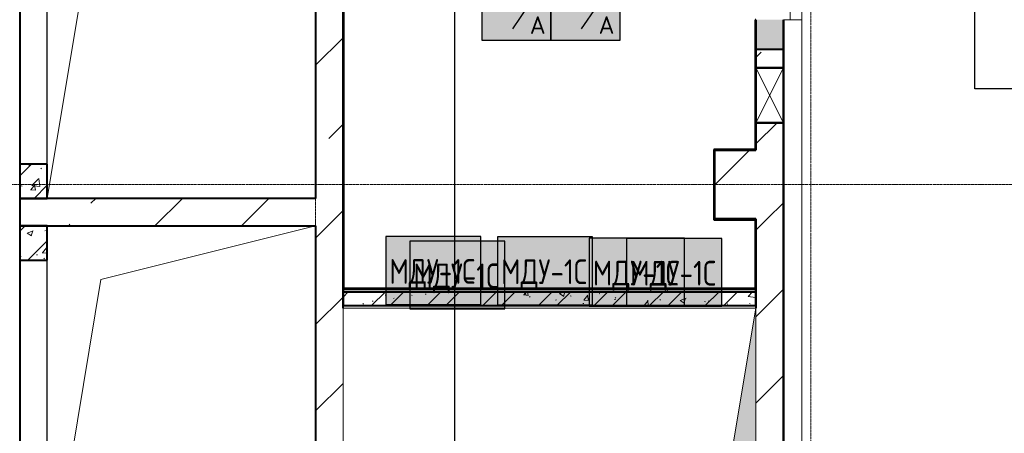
# Model space of a CAD drawing. Header units: millimetres. Extents: x -135639 to 224623, y -383017 to -59102.
# Tile 144 of 256: x 61244 to 68400, y -320225 to -317216. Entities that reach past the tile are written whole.
import ezdxf
from ezdxf.enums import TextEntityAlignment as Align

# ---------------------------------------------------------------- set-up
doc = ezdxf.new("R2010")
doc.units = ezdxf.units.MM
for name, pattern in [('CONTINOUS', [0]), ('Линия сетки', [25, 20, -2.5, 0, -2.5]), ('Невидимые', [5, 3, -2]), ('Штрих_3_1_5_', [4.5, 3, -1.5]), ('Штриховая_ш3 п1_5', [4.5, 3, -1.5])]:
    doc.linetypes.add(name, pattern=pattern)
for name, color, linetype, lineweight in [('A-000-M_MASS', 7, 'Continuous', 18), ('A-000-MH_MASS', 7, 'Невидимые', 18), ('A-200-M_WALL', 7, 'Continuous', 18), ('A-200-M_WALL_EXT', 7, 'Continuous', 18), ('A-200-M_WALL_INT', 7, 'Continuous', 18), ('A-200-M_WALL_PAT', 7, 'Continuous', 40), ('A-314-M_WINDOW', 7, 'Continuous', 18), ('M-567-M_MECH_EQP', 7, 'Continuous', 18), ('S-280-M_COLUMN', 7, 'Continuous', 18), ('Z-030-M_GRID', 7, 'Continuous', 9), ('Z-060-M_DETAIL', 7, 'Continuous', 18), ('Арматура воздуховодов', 7, 'Continuous', 18), ('ОС', 5, 'Continuous', 25), ('ПС', 7, 'Continuous', 40), ('СС-011-ПОЖ-СИГНАЛИЗАЦИЯ', 1, 'Continuous', 30)]:
    doc.layers.add(name, color=color, linetype=linetype, lineweight=lineweight)
doc.layers.add('A-010-M_ROOM_SEPARATION', color=4, linetype='Штриховая_ш3 п1_5', lineweight=40, true_color=0x00ffff)
doc.layers.add('ССПС', color=5, linetype='Continuous')
doc.styles.add('1111', font='isocpeur.ttf')
pattern_1 = [(50, (0, 0), (437.2423, -38.2536), [45.72, -502.92]), (355, (0, 0), (-84.5828, 458.5367), [36.576, -402.336]), (100.451, (36.44, -3.2), (352.662, 420.2802), [38.856, -427.416]), (46.184, (0, 121.9), (650.59, -100.9033), [68.58, -754.38]), (96.636, (54.2, 113.5), (569.766, 593.8263), [58.284, -641.125]), (351.184, (0, 121.9), (569.7716, 593.8214), [54.864, -603.504]), (21, (60.96, 91.44), (363.875, -245.4366), [45.72, -502.92]), (326, (60.96, 91.44), (148.3253, 442.0518), [36.576, -402.336]), (71.451, (91.3, 71), (512.201, 196.6115), [38.856, -427.416]), (37.5, (0, 0), (7.41278, 202.9318), [6.706, -390.754, 6.706, -401.726, -403.86]), (37.5, (0, 0), (7.41278, 202.9318), [-805.891, 6.706, -397.154]), (7.5, (0, 0), (160.36715, 240.43305), [6.706, -226.162, 6.706, -381.61, -153.924]), (7.5, (0, 0), (160.36715, 240.43305), [-621.182, 6.706, -147.218]), (327.5, (-135.94, 0), (325.41783, -13.7491), [6.706, -145.694, 6.706, -468.782, -630.936]), (327.5, (-135.94, 0), (325.41783, -13.7491), [-627.888, 6.706, -624.23]), (317.5, (-196.9, 0), (355.51, 61.0244), [6.706, -191.414, 6.706, -309.067, -448.056]), (317.5, (-196.9, 0), (355.51, 61.0244), [-513.893, 6.706, -441.35])]
pattern_2 = [(45, (0, 0), (-202.0558, 202.0558), []), (45, (134.7, 0), (-202.0558, 202.0558), [])]
pattern_3 = [(45, (0, 0), (-628.618, 628.618), []), (45, (628.6, 0), (-628.618, 628.618), [1111.25, -222.25, 6.706, -215.544])]

# ---------------------------------------------------------------- blocks, each defined once
blk = doc.blocks.new('A_MEQ_OpeningShaft-Rectangular - ОВ-2726992-B2_-11_400_')
at = {"layer": 'Z-060-M_DETAIL', "true_color": 0xe2e2e2}
blk.add_hatch(color=254, dxfattribs=at).paths.add_polyline_path([(942.4, 0), (0, 0), (0, -1150), (164.3, -164.3), (3000, 0)])
at = {"layer": 'A-000-MH_MASS', "color": 253, "linetype": 'Continuous', "true_color": 0xaaaaaa}
for p, q in [((3000, 0), (0, 0)), ((0, 0), (0, -1150)), ((3000, -1150), (3000, 0)), ((0, -1150), (3000, -1150))]:
    blk.add_line(p, q, dxfattribs=at)
at = {"layer": 'Z-060-M_DETAIL', "color": 253, "true_color": 0xaaaaaa}
for p, q in [((3000, 0), (164.3, -164.3)), ((3000, -1150), (3000, 0)), ((3000, 0), (0, 0)), ((0, 0), (0, -1150)), ((164.3, -164.3), (3000, 0)), ((3000, 0), (3000, -1150)), ((164.3, -164.3), (0, -1150)), ((0, -1150), (164.3, -164.3)), ((0, -1150), (3000, -1150)), ((0, -1150), (3000, -1150))]:
    blk.add_line(p, q, dxfattribs=at)
blk = doc.blocks.new('CP_ДШ_Hanytex_TopJoint 24C_Половина - CP_ДШ_Hanytex_TopJoint 24C_Половина-3657769-B2_-11_400_')
at = {"layer": 'A-000-M_MASS', "color": 253, "true_color": 0xaaaaaa}
for p, q in [((0, -25), (0, 110)), ((3450, 110), (0, 110)), ((3450, 110), (3450, -25))]:
    blk.add_line(p, q, dxfattribs=at)
blk = doc.blocks.new('CP_ДШ_Hanytex_TopJoint 24C - CP_ДШ_Hanytex_TopJoint 24C-V122-B2_-11_400_')
at = {"layer": 'A-000-M_MASS', "color": 253, "true_color": 0xaaaaaa}
for p, q in [((0, -25), (0, 110)), ((75, 110), (0, 110)), ((1200, 110), (115, 110)), ((1200, 110), (1200, -25)), ((75, 25), (0, 25)), ((0, 25), (0, -25)), ((1200, 25), (115, 25)), ((1200, -25), (1200, 25))]:
    blk.add_line(p, q, dxfattribs=at)
blk = doc.blocks.new('135_SLK_GD_AR_rvt-1-B2_-11_400_')
at = {"layer": 'A-200-M_WALL_PAT', "lineweight": 18, "true_color": 0xcbcbcb}
h = blk.add_hatch(color=9, dxfattribs=at)
h.paths.add_polyline_path([(75265, 44286.5), (75350, 44286.5), (75350, 44500), (75150, 44500), (75150, 44286.5)])
h.paths.add_polyline_path([(75150, 45700), (75350, 45700), (75350, 45806.5), (75150, 45806.5), (75150, 45797)])
at = {"layer": 'A-200-M_WALL_PAT', "lineweight": 9, "true_color": 0xaaaaaa}
h = blk.add_hatch(dxfattribs=at)
h.set_pattern_fill('FP_1', color=253, style=0, pattern_type=2)
h.set_pattern_definition(pattern_1)
h.paths.add_polyline_path([(70000, 43200), (70000, 43450), (69800, 43450), (69800, 43200)])
h = blk.add_hatch(dxfattribs=at)
h.set_pattern_fill('FP_2', color=253, style=0, pattern_type=2)
h.set_pattern_definition(pattern_2)
h.paths.add_polyline_path([(70000, 43200), (70000, 43450), (69800, 43450), (69800, 43200)])
h = blk.add_hatch(dxfattribs=at)
h.set_pattern_fill('FP_1', color=253, style=0, pattern_type=2)
h.set_pattern_definition(pattern_1)
h.paths.add_polyline_path([(70000, 42750), (70000, 43000), (69800, 43000), (69800, 42750)])
h = blk.add_hatch(dxfattribs=at)
h.set_pattern_fill('FP_2', color=253, style=0, pattern_type=2)
h.set_pattern_definition(pattern_2)
h.paths.add_polyline_path([(70000, 42750), (70000, 43000), (69800, 43000), (69800, 42750)])
h = blk.add_hatch(dxfattribs=at)
h.set_pattern_fill('FP_4', color=253, style=0, pattern_type=2)
h.set_pattern_definition([(0, (0, 0), (812.8, 203.2), [67.056, -542.544, 67.056, -542.544, -3251.2]), (0, (0, 0), (812.8, 203.2), [-1219.2, 67.056, -1152.144, 67.056, -542.544, -1422.4]), (0, (0, 0), (812.8, 203.2), [-3048, 67.056, -339.344, 67.056, -948.944]), (120, (304.8, 101.6), (-582.37636, 602.30545), [67.056, -542.544, 67.056, -542.544, -3251.2]), (120, (304.8, 101.6), (-582.37636, 602.30545), [-1219.2, 67.056, -1152.144, 67.056, -542.544, -1422.4]), (120, (304.8, 101.6), (-582.37636, 602.30545), [-3048, 67.056, -339.344, 67.056, -948.944]), (240, (406.4, 508), (-230.42364, -805.50545), [67.056, -542.544, 67.056, -542.544, -3251.2]), (240, (406.4, 508), (-230.42364, -805.50545), [-1219.2, 67.056, -1152.144, 67.056, -542.544, -1422.4]), (240, (406.4, 508), (-230.42364, -805.50545), [-3048, 67.056, -339.344, 67.056, -948.944])])
h.paths.add_polyline_path([(75150, 42520), (75150, 42540), (72150, 42540), (72150, 42520), (74900.9, 42520)])
h = blk.add_hatch(dxfattribs=at)
h.set_pattern_fill('FP_1', color=253, style=0, pattern_type=2)
h.set_pattern_definition(pattern_1)
h.paths.add_polyline_path([(75150, 42420), (75150, 42520), (72150, 42520), (72150, 42420), (74900.9, 42420)])
h = blk.add_hatch(dxfattribs=at)
h.set_pattern_fill('FP_2', color=253, style=0, pattern_type=2)
h.set_pattern_definition(pattern_2)
h.paths.add_polyline_path([(75150, 42420), (75150, 42520), (72150, 42520), (72150, 42420), (74900.9, 42420)])
at = {"layer": 'A-010-M_ROOM_SEPARATION', "color": 131, "linetype": 'Штрих_3_1_5_', "true_color": 0xaaffff}
for p, q in [((69800, 44850), (69800, 43450)), ((69800, 42750), (69800, 41350))]:
    blk.add_line(p, q, dxfattribs=at)
at = {"layer": 'A-200-M_WALL', "color": 253, "lineweight": 40, "true_color": 0xaaaaaa}
for p, q in [((75150, 44500), (75150, 44286.5)), ((75150, 44286.5), (75150, 44500)), ((75350, 44286.5), (75350, 44500)), ((75350, 44500), (75350, 44286.5)), ((75150, 44286.5), (75350, 44286.5)), ((72155, 42540), (72150, 42540)), ((72150, 42520), (72155, 42520)), ((75150, 42540), (72155, 42540)), ((75150, 42520), (72155, 42520)), ((72155, 42520), (75150, 42520))]:
    blk.add_line(p, q, dxfattribs=at)
at = {"layer": 'A-200-M_WALL_INT', "color": 253, "lineweight": 40, "true_color": 0xaaaaaa}
for p, q in [((72150, 46050), (72150, 43100)), ((72155, 43100), (72155, 46050)), ((75150, 44500), (75145, 44500)), ((75145, 44500), (75145, 44286.5)), ((75352, 44500), (75350, 44500)), ((75352, 41048), (75352, 44500)), ((75145, 44286.5), (75145, 43555)), ((75150, 44150), (75150, 44286.5)), ((75350, 44286.5), (75350, 44150)), ((75150, 43555), (75150, 43750)), ((75350, 43750), (75350, 41050)), ((74850, 43555), (74845, 43555)), ((74845, 43555), (74845, 43050)), ((75145, 43555), (74850, 43555)), ((74850, 43050), (74850, 43550)), ((74850, 43550), (75150, 43550)), ((75150, 43550), (75150, 43555)), ((69800, 43450), (69800, 43200)), ((70000, 43450), (69800, 43450)), ((70000, 43200), (70000, 43450)), ((69800, 43200), (70000, 43200)), ((72150, 43100), (72150, 42540)), ((72155, 42545), (72155, 43100)), ((74845, 43050), (74845, 43045)), ((74845, 43045), (75145, 43045)), ((75150, 43050), (74850, 43050)), ((75145, 43045), (75145, 42545)), ((75150, 43045), (75150, 43050)), ((75150, 42545), (75150, 43045)), ((69800, 43000), (69800, 42750)), ((70000, 43000), (69800, 43000)), ((70000, 42750), (70000, 43000)), ((69800, 42750), (70000, 42750)), ((72150, 42540), (72150, 42520)), ((72155, 42520), (72150, 42520)), ((72150, 42520), (72150, 42420)), ((75145, 42545), (72155, 42545)), ((75150, 42520), (75150, 42545)), ((75150, 42420), (75150, 42520)), ((72150, 42420), (75150, 42420))]:
    blk.add_line(p, q, dxfattribs=at)
at = {"layer": 'A-000-M_MASS', "color": 253, "lineweight": 18, "true_color": 0xaaaaaa, "rotation": 269.9999999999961}
for name, p in [('CP_ДШ_Hanytex_TopJoint 24C - CP_ДШ_Hanytex_TopJoint 24C-V122-B2_-11_400_', (75375, 45700)), ('CP_ДШ_Hanytex_TopJoint 24C_Половина - CP_ДШ_Hanytex_TopJoint 24C_Половина-3657769-B2_-11_400_', (75375, 44500))]:
    blk.add_blockref(name, p, dxfattribs=at)
at = {"layer": 'M-567-M_MECH_EQP', "color": 253, "lineweight": 18, "true_color": 0xaaaaaa, "rotation": 180}
blk.add_blockref('A_MEQ_OpeningShaft-Rectangular - ОВ-2726992-B2_-11_400_', (75150, 41250), dxfattribs=at)
blk = doc.blocks.new('ADSK_ОбобщеннаяМодель_ОтверстиеПрямоугольное_вПерекрытии - ADSK_ОтверстиеПрямоугольное_вПерекрытии-1294667-B2_-11_400_')
at = {"layer": 'A-000-M_MASS', "color": 253, "true_color": 0xaaaaaa}
for p, q in [((-585, 985), (975, 1375)), ((-975, -1375), (-585, 985))]:
    blk.add_line(p, q, dxfattribs=at)
at = {"layer": 'A-000-M_MASS', "color": 253, "lineweight": 30, "true_color": 0xaaaaaa}
blk.add_line((-975, -1125), (-975, 275), dxfattribs=at)
blk = doc.blocks.new('ADSK_ОбобщеннаяМодель_ОтверстиеПрямоугольное_вПерекрытии - ADSK_ОтверстиеПрямоугольное_вПерекрытии-V312-B2_-11_400_')
at = {"layer": 'A-000-M_MASS', "color": 253, "true_color": 0xaaaaaa}
for p, q in [((-585, 985), (975, 1375)), ((-975, -1375), (-585, 985))]:
    blk.add_line(p, q, dxfattribs=at)
at = {"layer": 'A-000-M_MASS', "color": 253, "lineweight": 30, "true_color": 0xaaaaaa}
blk.add_line((-975, -275), (-975, 1125), dxfattribs=at)
blk = doc.blocks.new('231_Отверстие прямоуг _Окно_Стена_ - Отверстие-2286613-B2_-11_400_')
at = {"layer": 'A-314-M_WINDOW', "color": 253, "lineweight": 50, "true_color": 0xaaaaaa}
for p, q in [((-75, -100), (-75, 100)), ((-75, 100), (325, 100)), ((325, 100), (325, -100)), ((325, -100), (-75, -100))]:
    blk.add_line(p, q, dxfattribs=at)
at = {"layer": 'Z-060-M_DETAIL', "color": 253, "true_color": 0xaaaaaa}
for p, q in [((-75, 100), (-75, -100)), ((325, 100), (-75, 100)), ((325, 100), (-75, -100)), ((-75, 100), (325, -100)), ((325, 100), (325, -100)), ((-75, -100), (325, -100))]:
    blk.add_line(p, q, dxfattribs=at)
blk = doc.blocks.new('135_SLK_K1-2-3_KR_rvt-1-B2_-11_400_')
at = {"layer": 'A-200-M_WALL_PAT', "lineweight": 9, "true_color": 0xaaaaaa}
h = blk.add_hatch(dxfattribs=at)
h.set_pattern_fill('FP_5', color=253, style=0, pattern_type=2)
h.set_pattern_definition(pattern_3)
h.paths.add_polyline_path([(72150, 40050), (72150, 48350), (71950, 48350), (71950, 40050)])
h = blk.add_hatch(dxfattribs=at)
h.set_pattern_fill('FP_5', color=253, style=0, pattern_type=2)
h.set_pattern_definition(pattern_3)
h.paths.add_polyline_path([(75350, 41250), (75350, 43050), (75150, 43050), (75150, 41250)])
h.paths.add_polyline_path([(75350, 43550), (75350, 43750), (75150, 43750), (75150, 43550)])
h.paths.add_polyline_path([(75150, 44150), (75350, 44150), (75350, 44500), (75150, 44500), (75150, 44219.5)])
h.paths.add_polyline_path([(75350, 45700), (75350, 47425), (75150, 47425), (75150, 45700), (75265, 45700)])
h.paths.add_polyline_path([(75291.5, 47575), (75350, 47575), (75350, 48350), (75150, 48350), (75150, 47575)])
h = blk.add_hatch(dxfattribs=at)
h.set_pattern_fill('FP_5', color=253, style=0, pattern_type=2)
h.set_pattern_definition(pattern_3)
h.paths.add_polyline_path([(71950, 43000), (71950, 43200), (70000, 43200), (70000, 43000), (71434.5, 43000)])
at = {"layer": 'S-280-M_COLUMN', "lineweight": 9, "true_color": 0xaaaaaa}
h = blk.add_hatch(dxfattribs=at)
h.set_pattern_fill('FP_5', color=253, style=0, pattern_type=2)
h.set_pattern_definition(pattern_3)
h.paths.add_polyline_path([(74850, 43050), (75350, 43050), (75350, 43550), (74850, 43550)])
at = {"layer": 'A-200-M_WALL_EXT', "color": 253, "lineweight": 40, "true_color": 0xaaaaaa}
for p, q in [((72150, 42400), (72150, 48050)), ((71950, 45950), (71950, 43200)), ((75150, 44500), (75150, 44150)), ((75350, 44150), (75350, 44500)), ((75150, 43750), (75150, 43550)), ((75350, 43550), (75350, 43750)), ((70000, 43200), (69800, 43200)), ((69800, 43200), (69800, 43000)), ((71950, 43200), (70000, 43200)), ((75150, 43050), (75150, 42400)), ((75350, 41250), (75350, 43050)), ((69800, 43000), (70000, 43000)), ((70000, 43000), (71950, 43000)), ((71950, 43000), (71950, 40250))]:
    blk.add_line(p, q, dxfattribs=at)
at = {"layer": 'S-280-M_COLUMN', "color": 253, "lineweight": 40, "true_color": 0xaaaaaa}
for p, q in [((75150, 43550), (74850, 43550)), ((74850, 43550), (74850, 43050)), ((75350, 43050), (75350, 43550)), ((74850, 43050), (75150, 43050))]:
    blk.add_line(p, q, dxfattribs=at)
at = {"layer": 'A-000-M_MASS', "color": 253, "lineweight": 18, "true_color": 0xaaaaaa}
for name, p in [('ADSK_ОбобщеннаяМодель_ОтверстиеПрямоугольное_вПерекрытии - ADSK_ОтверстиеПрямоугольное_вПерекрытии-1294667-B2_-11_400_', (70975, 44575)), ('ADSK_ОбобщеннаяМодель_ОтверстиеПрямоугольное_вПерекрытии - ADSK_ОтверстиеПрямоугольное_вПерекрытии-V312-B2_-11_400_', (70975, 41625))]:
    blk.add_blockref(name, p, dxfattribs=at)
at = {"layer": 'A-314-M_WINDOW', "color": 253, "lineweight": 18, "true_color": 0xaaaaaa, "rotation": 90}
blk.add_blockref('231_Отверстие прямоуг _Окно_Стена_ - Отверстие-2286613-B2_-11_400_', (75250, 43825), dxfattribs=at)
blk = doc.blocks.new('-2 этаж')
at = {"layer": 'Z-030-M_GRID', "color": 253, "linetype": 'Линия сетки', "true_color": 0xaaaaaa}
for p, q in [((331042.3, -369624), (331042.3, -260673)), ((334642.3, -369623.8), (334642.3, -260672.8)), ((415041.3, -306627.3), (255411.5, -306627.3))]:
    blk.add_line(p, q, dxfattribs=at)
at = {"lineweight": 5}
for name in ['135_SLK_GD_AR_rvt-1-B2_-11_400_', '135_SLK_K1-2-3_KR_rvt-1-B2_-11_400_']:
    blk.add_blockref(name, (259092.3, -349927.3), dxfattribs=at)
blk = doc.blocks.new('*U4706')
at = {"lineweight": 35, "true_color": 0xffffff}
h = blk.add_hatch(color=7, dxfattribs=at)
h.dxf.hatch_style = 1
h.paths.add_polyline_path([(0, 499.6), (0, 0), (499.6, 0), (499.6, 499.6)])
at = {"color": 1, "linetype": 'ByBlock', "lineweight": -2}
for p, q in [((289.5, 426.3), (166.9, 249.8)), ((166.9, 249.8), (332.7, 249.8)), ((332.7, 249.8), (219.3, 86.3))]:
    blk.add_line(p, q, dxfattribs=at)
at = {"color": 1, "linetype": 'ByBlock', "lineweight": -2, "ltscale": 0.1}
blk.add_lwpolyline([(0, 499.6), (499.6, 499.6), (499.6, 0), (0, 0)], close=True, dxfattribs=at)
at = {"color": 1, "linetype": 'ByBlock', "lineweight": -2, "ltscale": 1000, "style": '1111'}
blk.add_text('A', height=128.1, dxfattribs=at).set_placement((403.4, 49.2), align=Align.CENTER)
at = {"color": 0, "linetype": 'ByBlock', "lineweight": -2, "style": '1111'}
blk.add_attdef('INDEX', (-63.3, -234.7), '', height=125, dxfattribs=at)
at = {"color": 0, "linetype": 'ByBlock', "lineweight": -2, "style": '1111', "flags": 1}
for tag, p in [('NAME_DEVICE', (-64.1, -421.2)), ('NUM_POM', (-81.6, -847))]:
    blk.add_attdef(tag, p, '', height=125, dxfattribs=at)
at = {"color": 0, "linetype": 'ByBlock', "lineweight": -2, "style": '1111', "width": 0.7}
blk.add_attdef('NUM_DEVICE', (-64.1, -629.5), '', height=125, dxfattribs=at)
blk = doc.blocks.new('ger')
at = {"lineweight": 40, "ltscale": 2, "true_color": 0xffffff}
h = blk.add_hatch(color=7, dxfattribs=at)
h.dxf.hatch_style = 1
h.paths.add_polyline_path([(491036.1, -67335.5), (491036.1, -66842.7), (490344.7, -66842.7), (490344.7, -67335.5)])
at = {"layer": 'ОС', "color": 1, "lineweight": 30}
blk.add_lwpolyline([(491036.1, -66842.7), (490344.7, -66842.7), (490344.7, -67335.5), (491036.1, -67335.5)], close=True, dxfattribs=at)
at = {"layer": 'ССПС', "color": 1, "lineweight": -2, "ltscale": 1000, "style": '1111', "width": 0.8}
blk.add_text('МДУ-1С', height=180, dxfattribs=at).set_placement((490370.6, -67185.8))

msp = doc.modelspace()

# ---------------------------------------------------------------- linework, layer by layer
at = {"layer": 'СС-011-ПОЖ-СИГНАЛИЗАЦИЯ', "lineweight": 30}
for points in [[(52418.6, -317346.2), (59305.3, -317346.2), (59305.3, -319187.4), (60299.2, -319187.4), (60299.2, -315883.5), (56966.1, -315883.5), (56966.1, -315325), (58063.7, -315325), (58063.7, -310315.5), (56748.8, -310315.5), (56748.8, -309310.5), (64892.2, -309310.5), (64892.2, -310339.3), (65386.7, -310339.3), (65386.7, -317109.2), (64405.4, -317109.2), (64405.4, -317617.9), (64405.4, -323936.7), (65500.1, -323936.7), (72633.1, -323936.7), (72633.1, -321990.8), (108753.8, -321990.8), (108753.8, -326935.6)], [(116905, -317044), (78848, -317044), (78848, -321420.7), (69335.9, -321420.7), (69335.9, -317717.8), (68186.6, -317717.8), (68186.6, -313175.1), (72273.8, -313175.1), (72273.8, -311615.8), (136608.6, -311615.8)]]:
    msp.add_lwpolyline(points, dxfattribs=at)

# ---------------------------------------------------------------- block references
at = {"color": 0}
msp.add_blockref('-2 этаж', (-267647.8, -11788.6), dxfattribs=at)
at = {"layer": 'Арматура воздуховодов', "lineweight": 30}
for p in [(-426439.9, -251951.8), (-426264.9, -251983.8), (-425628, -251953.8), (-424960.9, -251963.8), (-424689.6, -251964.6)]:
    msp.add_blockref('ger', p, dxfattribs=at)
at = {"layer": 'ПС', "color": 7, "linetype": 'CONTINOUS', "lineweight": 30, "ltscale": 100}
ref = msp.add_blockref('*U4706', (64605.5, -317368.4), dxfattribs=dict(at, xscale=1.000736, yscale=1.000736, zscale=1.000736))
ref.add_attrib('NUM_DEVICE', 'BTH', dxfattribs={"layer": '0', "color": 0, "linetype": 'ByBlock', "lineweight": -2, "ltscale": 100, "height": 250.18, "style": '1111', "width": 0.7}).set_placement((64867.2, -316777.9), align=Align.CENTER)
ref = msp.add_blockref('*U4706', (65105.5, -317368.4), dxfattribs=dict(at, xscale=1.000736, yscale=1.000736, zscale=1.000736))
ref.add_attrib('NUM_DEVICE', 'BTH', dxfattribs={"layer": '0', "color": 0, "linetype": 'ByBlock', "lineweight": -2, "ltscale": 100, "height": 250.18, "style": '1111', "width": 0.7}).set_placement((65367.2, -316777.9), align=Align.CENTER)

doc.saveas('drawing.dxf')
